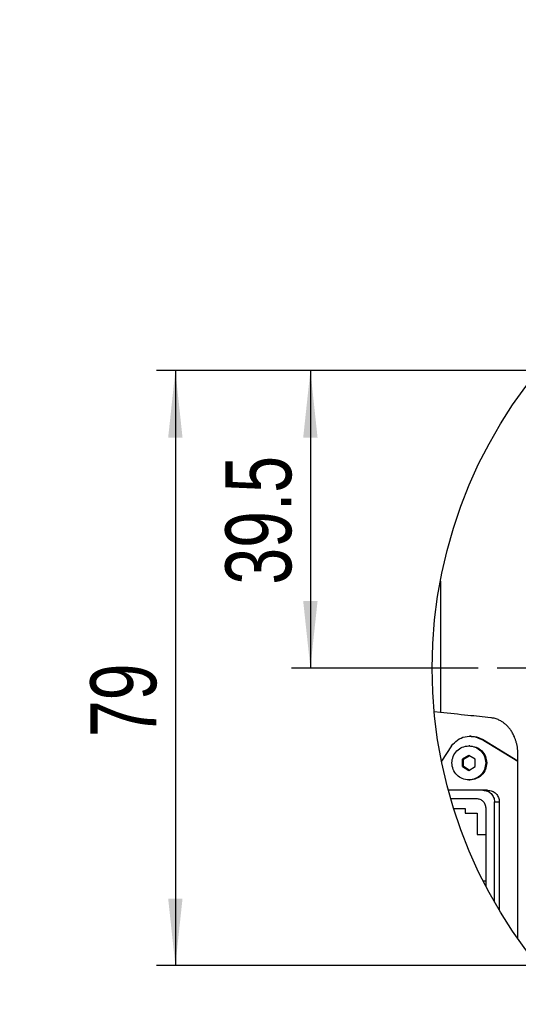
# Model space of a CAD drawing. Extents: x 0 to 841, y 0 to 594.
# Tile 121 of 142: x 455 to 482, y 500 to 552. Entities that reach past the tile are written whole.
import ezdxf

# ---------------------------------------------------------------- set-up
doc = ezdxf.new("R2010")
doc.units = 0
doc.layers.get('0').update_dxf_attribs({"linetype": 'CONTINUOUS'})
doc.styles.add('SLDTEXTSTYLE0', font='TXT', dxfattribs={"width": 0.75})
doc.styles.add('SLDTEXTSTYLE3', font='TXT', dxfattribs={"width": 0.6875})
doc.dimstyles.new('SLDDIMSTYLE11', dxfattribs={"dimtxt": 3.5, "dimasz": 3.556, "dimexe": 0, "dimexo": 0.0625, "dimgap": 0.875, "dimtad": 1, "dimlfac": 2.5, "dimrnd": 1e-09, "dimzin": 12, "dimtxsty": 'SLDTEXTSTYLE0', "dimblk1": 'NONE', "dimsah": 1, "dimcen": 0, "dimazin": 3, "dimtfac": 1, "dimtmove": 0, "dimatfit": 3, "dimtolj": 1, "dimtzin": 12})
doc.dimstyles.new('SLDDIMSTYLE12', dxfattribs={"dimtxt": 3.5, "dimasz": 3.556, "dimexe": 0, "dimexo": 0.0625, "dimgap": 0.875, "dimtad": 1, "dimdec": 1, "dimlfac": 2.5, "dimrnd": 1e-09, "dimzin": 12, "dimtxsty": 'SLDTEXTSTYLE0', "dimsah": 1, "dimcen": 0.09, "dimazin": 3, "dimtfac": 1, "dimtdec": 1, "dimtofl": 0, "dimtmove": 0, "dimatfit": 3, "dimtolj": 1, "dimtzin": 12})
doc.dimstyles.new('SLDDIMSTYLE13', dxfattribs={"dimtxt": 3.5, "dimasz": 3.556, "dimexe": 0, "dimexo": 0.0625, "dimgap": 0.875, "dimtad": 1, "dimlfac": 2.5, "dimrnd": 1e-09, "dimzin": 12, "dimtxsty": 'SLDTEXTSTYLE0', "dimsah": 1, "dimcen": 0.09, "dimazin": 3, "dimtfac": 1, "dimtofl": 0, "dimtmove": 0, "dimatfit": 3, "dimtolj": 1, "dimtzin": 12})
doc.dimstyles.new('SLDDIMSTYLE17', dxfattribs={"dimtxt": 3.5, "dimasz": 3.556, "dimexe": 0, "dimexo": 0.0625, "dimgap": 0.875, "dimtad": 1, "dimlfac": 2.5, "dimrnd": 1e-09, "dimzin": 12, "dimtxsty": 'SLDTEXTSTYLE0', "dimblk1": 'NONE', "dimblk2": 'NONE', "dimsah": 1, "dimcen": 0, "dimazin": 3, "dimtol": 1, "dimtp": 0.012, "dimtfac": 1, "dimtdec": 3, "dimtmove": 0, "dimatfit": 3, "dimtolj": 1})
doc.dimstyles.new('SLDDIMSTYLE18', dxfattribs={"dimtxt": 3.5, "dimasz": 3.556, "dimexe": 0, "dimexo": 0.0625, "dimgap": 0.875, "dimtad": 1, "dimlfac": 2.5, "dimrnd": 1e-09, "dimzin": 12, "dimtxsty": 'SLDTEXTSTYLE0', "dimblk1": 'NONE', "dimblk2": 'NONE', "dimsah": 1, "dimcen": 0, "dimazin": 3, "dimtol": 1, "dimtp": 0.01, "dimtfac": 1, "dimtmove": 0, "dimatfit": 3, "dimtolj": 1})
doc.dimstyles.new('SLDDIMSTYLE8', dxfattribs={"dimtxt": 0, "dimasz": 3.556, "dimexe": 0, "dimexo": 0.0625, "dimgap": 0, "dimtad": 0, "dimtih": 1, "dimtoh": 1, "dimdec": 0, "dimrnd": 1e-09, "dimzin": 0, "dimtxsty": 'STANDARD', "dimsah": 1, "dimcen": 0.09, "dimazin": 3, "dimtfac": 3.556, "dimtdec": 0, "dimtofl": 0, "dimtmove": 0, "dimatfit": 3, "dimtolj": 1, "dimtzin": 0})

# ---------------------------------------------------------------- blocks, each defined once
blk = doc.blocks.new('_D_63')
at = {"color": 7, "linetype": 'CONTINUOUS'}
for q in [(505.289, 521.921), (469.34, 475.602)]:
    blk.add_line((498.667, 513.389), q, dxfattribs=at)
blk.add_solid([(498.667, 513.389), (496.186, 510.813), (496.788, 510.346)], dxfattribs=at)
at = {"color": 7, "linetype": 'CONTINUOUS', "char_height": 3.5, "attachment_point": 1, "rotation": 52.1844, "style": 'SLDTEXTSTYLE0'}
for s, insert in [('27', (468.974, 482.568, 0.04)), ('%%c', (465.78, 478.365, 0.04))]:
    blk.add_mtext(s, dxfattribs=dict(at, insert=insert))
blk = doc.blocks.new('_NONE')
blk = doc.blocks.new('_D_65')
at = {"color": 7, "linetype": 'CONTINUOUS'}
for p, q in [((495.378, 533.455), (469.509, 533.455)), ((470.509, 533.455), (470.509, 517.655)), ((479.418, 517.655), (469.509, 517.655))]:
    blk.add_line(p, q, dxfattribs=at)
for points in [[(470.509, 533.455), (470.128, 529.899), (470.89, 529.899)], [(470.509, 517.655), (470.89, 521.211), (470.128, 521.211)]]:
    blk.add_solid(points, dxfattribs=at)
at = {"color": 7, "linetype": 'CONTINUOUS', "insert": (465.997, 522.087, -108.66), "char_height": 3.5, "attachment_point": 1, "rotation": 90, "style": 'SLDTEXTSTYLE0'}
blk.add_mtext('39.5', dxfattribs=at)
blk = doc.blocks.new('_D_66')
at = {"color": 7, "linetype": 'CONTINUOUS'}
for p, q in [((495.378, 533.455), (462.34, 533.455)), ((463.34, 533.455), (463.34, 501.855)), ((495.378, 501.855), (462.34, 501.855))]:
    blk.add_line(p, q, dxfattribs=at)
for points in [[(463.34, 533.455), (462.959, 529.899), (463.721, 529.899)], [(463.34, 501.855), (463.721, 505.411), (462.959, 505.411)]]:
    blk.add_solid(points, dxfattribs=at)
at = {"color": 7, "linetype": 'CONTINUOUS', "insert": (458.828, 513.991, -108.66), "char_height": 3.5, "attachment_point": 1, "rotation": 90, "style": 'SLDTEXTSTYLE0'}
blk.add_mtext('79', dxfattribs=at)
blk = doc.blocks.new('_D_71')
at = {"color": 7, "linetype": 'CONTINUOUS'}
for centre, start, end in [((561.062, 536.749), 153.4349, 206.5651), ((557.426, 536.749), 333.4349, 26.5651)]:
    blk.add_arc(centre, 10.12, start, end, dxfattribs=at)
at = {"color": 7, "linetype": 'CONTINUOUS', "char_height": 3.5, "attachment_point": 1}
for s, insert, style in [('0.012', (554.839, 541.26, -108.66), 'SLDTEXTSTYLE0'), ('+', (552.01, 541.26, -108.66), 'SLDTEXTSTYLE0'), ('%%c', (534.716, 536.735, -108.66), 'SLDTEXTSTYLE0'), ('4 H7', (539.995, 536.788, -108.66), 'SLDTEXTSTYLE3'), ('0', (554.839, 536.735, -108.66), 'SLDTEXTSTYLE0'), ('depth 4', (568.858, 536.788, -108.66), 'SLDTEXTSTYLE0')]:
    blk.add_mtext(s, dxfattribs=dict(at, insert=insert, style=style))
blk = doc.blocks.new('_D_72')
at = {"color": 7, "linetype": 'CONTINUOUS'}
for centre, start, end in [((561.427, 563.816), 153.4349, 206.5651), ((555.205, 563.816), 333.4349, 26.5651)]:
    blk.add_arc(centre, 10.12, start, end, dxfattribs=at)
at = {"color": 7, "linetype": 'CONTINUOUS', "char_height": 3.5, "attachment_point": 1}
for s, insert, style in [('0.01', (555.205, 568.328, -108.66), 'SLDTEXTSTYLE0'), ('+', (552.375, 568.328, -108.66), 'SLDTEXTSTYLE0'), ('2x', (530.254, 563.855, -108.66), 'SLDTEXTSTYLE0'), ('%%c', (535.081, 563.802, -108.66), 'SLDTEXTSTYLE0'), ('3 H7', (540.36, 563.855, -108.66), 'SLDTEXTSTYLE3'), ('0', (555.205, 563.802, -108.66), 'SLDTEXTSTYLE0'), ('depth 5', (566.637, 563.855, -108.66), 'SLDTEXTSTYLE0')]:
    blk.add_mtext(s, dxfattribs=dict(at, insert=insert, style=style))
blk = doc.blocks.new('SW_CENTERMARKSYMBOL_35')
at = {"color": 0, "linetype": 'CONTINUOUS'}
for p, q in [((0, 1), (0, 18.883)), ((0, 0), (0, 1)), ((-1, 0), (-21.56, 0)), ((0, 0), (-1, 0)), ((0, 0), (0, -1)), ((0, 0), (1, 0)), ((1, 0), (21.506, 0)), ((0, -1), (0, -18.833))]:
    blk.add_line(p, q, dxfattribs=at)

msp = doc.modelspace()

# ---------------------------------------------------------------- linework, layer by layer
at = {"color": 7, "linetype": 'CONTINUOUS'}
for p, q in [((477.4094, 522.2774), (477.4094, 515.2888)), ((477.4094, 515.2888), (477.0875, 515.3209)), ((479.0464, 514.0346), (478.9709, 514.0346)), ((481.5321, 512.6869), (479.5695, 513.8687)), ((479.5695, 513.8687), (479.6407, 513.8687)), ((479.6407, 513.8687), (481.5321, 512.7298)), ((478.009, 513.5186), (477.4717, 512.7124)), ((478.9747, 513.5146), (478.9175, 513.5146)), ((478.9201, 513.0072), (478.5805, 512.8109)), ((478.5805, 512.4183), (478.5805, 512.8109)), ((478.6326, 512.8109), (478.5805, 512.8109)), ((478.6326, 512.8109), (478.9461, 512.9922)), ((478.6326, 512.4183), (478.6326, 512.8109)), ((479.2596, 512.8109), (478.9201, 513.0072)), ((479.2596, 512.4183), (479.2596, 512.8109)), ((481.5321, 503.2687), (481.5321, 513.0219)), ((478.5805, 512.4183), (478.9201, 512.222)), ((478.5805, 512.4183), (478.6326, 512.4183)), ((478.9461, 512.2371), (478.6326, 512.4183)), ((478.9201, 512.222), (479.2596, 512.4183)), ((478.9175, 511.7146), (478.9747, 511.7146)), ((479.6679, 511.1646), (477.8354, 511.1646)), ((479.9212, 511.1646), (479.6679, 511.1646)), ((477.9569, 510.7286), (479.3144, 510.7286)), ((480.2871, 505.2252), (480.2871, 510.5446)), ((480.2871, 510.5446), (480.5404, 510.5446)), ((480.5404, 510.5446), (480.5404, 504.7932)), ((478.1173, 510.1946), (478.7294, 510.1946)), ((478.7294, 510.1946), (478.7294, 509.9546)), ((478.7294, 509.9546), (479.3685, 509.9546)), ((479.3685, 509.9546), (479.3685, 508.8146)), ((479.8157, 510.2267), (479.8157, 506.0866)), ((479.3685, 508.8146), (479.8157, 508.8146)), ((479.8157, 506.3346), (479.688, 506.3346))]:
    msp.add_line(p, q, dxfattribs=at)
msp.add_circle((501.9783, 517.6546), 25, dxfattribs=at)
for points, knots in [([(480.0911, 515.0143), (479.6861, 515.0568), (478.7924, 515.1503), (477.8983, 515.2398), (477.4094, 515.2888)], [0, 0, 0, 0, 0.4532233, 1, 1, 1, 1]), ([(481.5321, 513.0219), (481.5319, 513.0505), (481.5313, 513.1078), (481.5257, 513.2228), (481.5064, 513.4247), (481.4623, 513.6478), (481.397, 513.8597), (481.334, 514.023), (481.2484, 514.1988), (481.1452, 514.3632), (481.0354, 514.5037), (480.9218, 514.6242), (480.7959, 514.7319), (480.6469, 514.8336), (480.4723, 514.9223), (480.2799, 514.9871), (480.1483, 515.0061), (480.0911, 515.0143)], [0, 0, 0, 0, 0.0318533, 0.0638805, 0.1282835, 0.2577696, 0.3162992, 0.3752303, 0.4527339, 0.533853, 0.5910074, 0.6512405, 0.7181192, 0.775249, 0.8519193, 0.9357347, 1, 1, 1, 1]), ([(478.009, 513.5186), (478.1043, 513.6321), (478.295, 513.8591), (478.7136, 514.0314), (479.1657, 514.0545), (479.4349, 513.9306), (479.5695, 513.8687)], [0, 0, 0, 0, 0.2500916, 0.5000889, 0.7500215, 1, 1, 1, 1]), ([(479.0443, 514.0142), (479.1064, 514.0194), (479.3159, 514.0372), (479.5065, 513.9383), (479.6407, 513.8687)], [0, 0, 0, 0, 0.2961295, 1, 1, 1, 1]), ([(478.0213, 512.6146), (478.0348, 512.7324), (478.0618, 512.9679), (478.2696, 513.2675), (478.5667, 513.4678), (478.9201, 513.538), (479.2734, 513.4678), (479.5705, 513.2675), (479.7783, 512.9679), (479.8053, 512.7324), (479.8188, 512.6146)], [0, 0, 0, 0, 0.1250806, 0.250109, 0.3750819, 0.5, 0.6249187, 0.7498907, 0.8749194, 1, 1, 1, 1]), ([(478.9721, 513.5146), (479.0899, 513.5011), (479.3255, 513.474), (479.6226, 513.2658), (479.8304, 512.9683), (479.8574, 512.7325), (479.8709, 512.6146)], [0, 0, 0, 0, 0.2498363, 0.4997813, 0.7498388, 1, 1, 1, 1]), ([(479.8188, 512.6146), (479.8053, 512.4968), (479.7783, 512.2613), (479.5705, 511.9617), (479.2734, 511.7615), (478.9201, 511.6912), (478.5667, 511.7615), (478.2696, 511.9617), (478.0618, 512.2613), (478.0348, 512.4968), (478.0213, 512.6146)], [0, 0, 0, 0, 0.1250806, 0.2501093, 0.3750813, 0.5, 0.6249181, 0.749891, 0.8749194, 1, 1, 1, 1]), ([(479.8709, 512.6146), (479.8574, 512.4967), (479.8304, 512.2609), (479.6226, 511.9634), (479.3255, 511.7552), (479.0899, 511.7281), (478.9721, 511.7146)], [0, 0, 0, 0, 0.2501612, 0.5002187, 0.7501637, 1, 1, 1, 1]), ([(479.6679, 511.1646), (479.7491, 511.1553), (479.9114, 511.1366), (480.116, 510.9932), (480.2592, 510.7883), (480.2778, 510.6259), (480.2871, 510.5446)], [0, 0, 0, 0, 0.24984629, 0.49976965, 0.74982777, 1, 1, 1, 1]), ([(479.9212, 511.1646), (480.0024, 511.1553), (480.1647, 511.1366), (480.3693, 510.9932), (480.5125, 510.7883), (480.5311, 510.6259), (480.5404, 510.5446)], [0, 0, 0, 0, 0.2498474, 0.4997704, 0.7498282, 1, 1, 1, 1]), ([(479.3144, 510.7286), (479.3801, 510.7211), (479.5115, 510.706), (479.6772, 510.5899), (479.7931, 510.424), (479.8082, 510.2924), (479.8157, 510.2267)], [0, 0, 0, 0, 0.2498411, 0.4997757, 0.749824, 1, 1, 1, 1])]:
    msp.add_open_spline(points, degree=3, knots=knots, dxfattribs=at)

# ---------------------------------------------------------------- block references
msp.add_blockref('SW_CENTERMARKSYMBOL_35', (501.9783, 517.6546), dxfattribs=at)

# ---------------------------------------------------------------- dimensions: what is measured, and where the dimension line sits
for p1, text, dimstyle, picture, middle in [((0.8135, 0.8645), '2x<> depth 5', 'SLDDIMSTYLE18', '_D_72', (557.2953, 559.2902)), ((1.1114, 1.1265), '<> depth 4', 'SLDDIMSTYLE17', '_D_71', (560.6367, 532.2229))]:
    dim = msp.add_diameter_dim_2p(p1=p1, p2=(0, 0), text=text, dimstyle=dimstyle, dxfattribs=at)
    dim.commit()
    dim.dimension.update_dxf_attribs({"geometry": picture, "text_midpoint": middle, "dimtype": 163})
for base, p2, dimstyle, picture, middle in [((463.3402, 501.8546), (496.3783, 501.8546), 'SLDDIMSTYLE13', '_D_66', (463.3402, 516.5767)), ((470.5086, 517.6546), (480.4182, 517.6546), 'SLDDIMSTYLE12', '_D_65', (470.5086, 526.6123))]:
    dim = msp.add_linear_dim(base=base, p1=(496.3783, 533.4546), p2=p2, angle=90, dimstyle=dimstyle, dxfattribs=at)
    dim.commit()
    dim.dimension.update_dxf_attribs({"geometry": picture, "text_midpoint": middle, "dimtype": 160})
dim = msp.add_diameter_dim_2p(p1=(505.2892, 521.9205), p2=(498.6675, 513.3887), dimstyle='SLDDIMSTYLE11', dxfattribs=at)
dim.commit()
dim.dimension.update_dxf_attribs({"geometry": '_D_63', "text_midpoint": (472.4942, 479.6653), "dimtype": 163})

# ---------------------------------------------------------------- leaders
msp.add_leader([(501.0191, 523.3703), (477.9954, 564.6501)], dimstyle='SLDDIMSTYLE8', dxfattribs=at)

doc.saveas('drawing.dxf')
